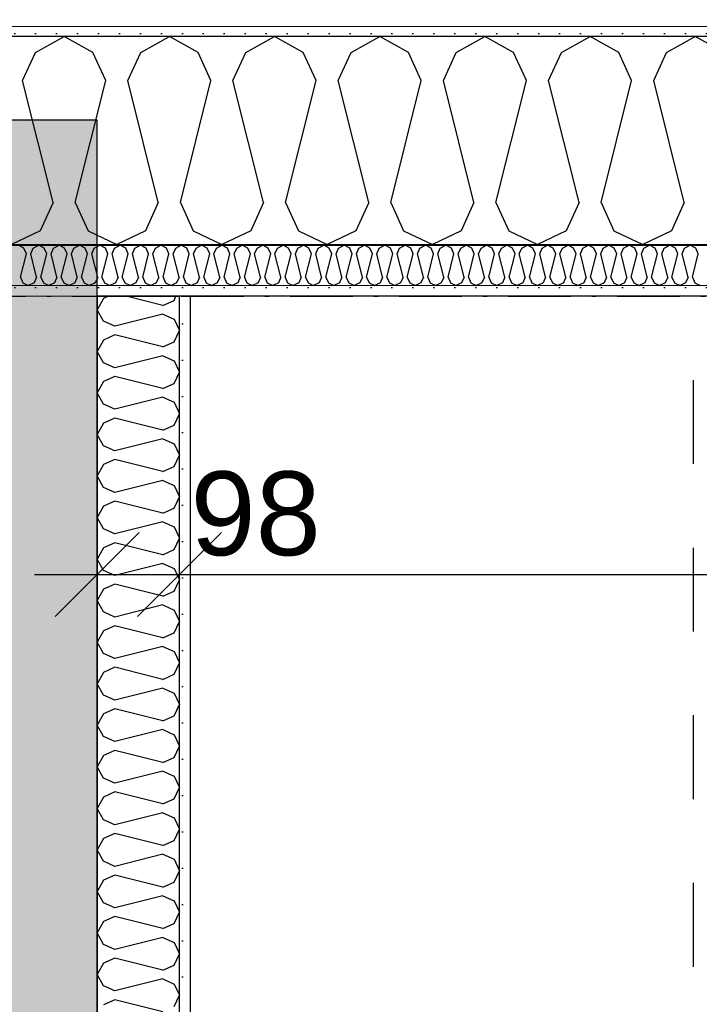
# Model space of a CAD drawing. Header units: millimetres. Extents: x -150 to 340931, y -1115 to 365939.
# Tile 129 of 253: x 286169 to 286979, y 355536 to 356711. Entities that reach past the tile are written whole.
import ezdxf
from ezdxf.enums import TextEntityAlignment as Align

# ---------------------------------------------------------------- set-up
doc = ezdxf.new("R2010")
doc.units = ezdxf.units.MM
doc.header["$LTSCALE"] = 0.5
doc.header["$MEASUREMENT"] = 0
for name, pattern in [('Akselinje', [1500, 1000, -200, 100, -200]), ('Over snittplan', [260, 150, -50, 10, -50]), ('PLINE', [0]), ('Stipling', [400, 200, -200])]:
    doc.linetypes.add(name, pattern=pattern)
for name, color, linetype in [('232- Ikke-bærende yttervegger (Skravur)(Nye konstruksjoner)', 7, 'Continuous'), ('232- Ikke-bærende yttervegger(Nye konstruksjoner)', 7, 'Continuous'), ('242- Ikke-bærende innervegger (Skravur)(Nye konstruksjoner)', 7, 'Continuous'), ('242- Ikke-bærende innervegger(Nye konstruksjoner)', 7, 'Continuous'), ('255- Gulvoverflate(Nye konstruksjoner)', 7, 'Continuous'), ('273- Kjøkkeninnredning(Nye konstruksjoner)', 7, 'Continuous'), ('82-- Modullinjer(Nye konstruksjoner)', 7, 'Continuous'), ('842-M___1_50 Målsetting bygning(Nye konstruksjoner)', 7, 'Continuous'), ('862- M___Nettoareal(Nye konstruksjoner)', 7, 'Continuous'), ('862- M___Nettoareal(Polylinje)(Nye konstruksjoner)', 7, 'Continuous'), ('862- M___Nettoareal(Tekst)(Nye konstruksjoner)', 7, 'Continuous')]:
    doc.layers.add(name, color=color, linetype=linetype)
doc.layers.add('235- Utvendig kledning og overflate(Nye konstruksjoner)', color=7, linetype='Continuous', lineweight=0)
doc.layers.add('236- Innvendig kledning og overflate(Nye konstruksjoner)', color=7, linetype='Continuous', lineweight=0)
doc.styles.add('GENERATED_STYLE_1', font='txt')
doc.styles.add('GENERATED_STYLE_3', font='arial.ttf')
doc.styles.add('GENERATED_STYLE_5', font='arial.ttf')
doc.dimstyles.new('GENERATED_STYLE__1', dxfattribs={"dimtxt": 100, "dimasz": 95, "dimexe": 0.18, "dimexo": 0.0625, "dimgap": 0, "dimtad": 1, "dimtih": 1, "dimtoh": 1, "dimdec": 0, "dimzin": 0, "dimdsep": 46, "dimtxsty": 'GENERATED_STYLE_3', "dimblk": 'ARROWHEAD_6', "dimblk1": 'ARROWHEAD_6', "dimblk2": 'ARROWHEAD_6', "dimcen": 0.09, "dimse1": 1, "dimse2": 1, "dimclrd": 256, "dimclre": 256, "dimclrt": 256, "dimadec": 1, "dimazin": 0, "dimtfac": 1, "dimtdec": 4, "dimtmove": 0, "dimatfit": 3, "dimfxl": 1, "dimtolj": 1, "dimtzin": 0, "dimarcsym": 0})
doc.dimstyles.new('GENERATED_STYLE__2', dxfattribs={"dimtxt": 100, "dimasz": 95, "dimexe": 0.18, "dimexo": 0.0625, "dimgap": 0, "dimtad": 1, "dimdec": 0, "dimzin": 0, "dimdsep": 46, "dimtxsty": 'GENERATED_STYLE_3', "dimblk": 'ARROWHEAD_6', "dimblk1": 'ARROWHEAD_6', "dimblk2": 'ARROWHEAD_6', "dimcen": 0.09, "dimse1": 1, "dimse2": 1, "dimclrd": 256, "dimclre": 256, "dimclrt": 256, "dimadec": 1, "dimazin": 0, "dimtfac": 1, "dimtdec": 4, "dimtmove": 0, "dimatfit": 3, "dimfxl": 1, "dimtolj": 1, "dimtzin": 0, "dimarcsym": 0})
doc.dimstyles.new('GENERATED_STYLE__3', dxfattribs={"dimtxt": 100, "dimasz": 95, "dimexe": 0.18, "dimexo": 0.0625, "dimgap": 0, "dimtad": 1, "dimtih": 1, "dimtoh": 1, "dimdec": 0, "dimzin": 0, "dimdsep": 46, "dimtxsty": 'GENERATED_STYLE_3', "dimblk": 'ARROWHEAD_6', "dimblk1": 'ARROWHEAD_6', "dimblk2": 'ARROWHEAD_6', "dimcen": 0.09, "dimse1": 1, "dimse2": 1, "dimclrd": 256, "dimclre": 256, "dimclrt": 256, "dimadec": 1, "dimazin": 0, "dimtfac": 1, "dimtdec": 4, "dimtmove": 2, "dimatfit": 3, "dimfxl": 1, "dimtolj": 1, "dimtzin": 0, "dimarcsym": 0})
doc.dimstyles.new('GENERATED_STYLE__4', dxfattribs={"dimtxt": 100, "dimasz": 95, "dimexe": 0.18, "dimexo": 0.0625, "dimgap": 0, "dimtad": 1, "dimdec": 0, "dimzin": 0, "dimdsep": 46, "dimtxsty": 'GENERATED_STYLE_3', "dimblk": 'ARROWHEAD_6', "dimblk1": 'ARROWHEAD_6', "dimblk2": 'ARROWHEAD_6', "dimcen": 0.09, "dimse1": 1, "dimse2": 1, "dimclrd": 256, "dimclre": 256, "dimclrt": 256, "dimadec": 1, "dimazin": 0, "dimtfac": 1, "dimtdec": 4, "dimtmove": 2, "dimatfit": 3, "dimfxl": 1, "dimtolj": 1, "dimtzin": 0, "dimarcsym": 0})
pattern_1 = [(0, (0, 0), (0, 43.30127), [0, -25]), (0, (12.5, 21.65), (0, 43.30127), [0, -25])]

# ---------------------------------------------------------------- blocks, each defined once
blk = doc.blocks.new('LEILIGHET 7__2', base_point=(292118.6, 348580.7))
at = {"layer": '862- M___Nettoareal(Polylinje)(Nye konstruksjoner)', "linetype": 'PLINE', "flags": 128}
blk.add_lwpolyline([(294391, 356380.7), (286261, 356380.7), (286261, 348080.7), (289576, 348080.7), (289576, 349780.7), (294391, 349780.7)], close=True, dxfattribs=at)
at = {"layer": '862- M___Nettoareal(Tekst)(Nye konstruksjoner)', "style": 'GENERATED_STYLE_1'}
for tag, p in [('DUMMY_861', (288348.8, 358188.6)), ('ROOM_NAME', (287614.6, 358138.8)), ('DUMMY_862', (287614.6, 358000.4))]:
    blk.add_attdef(tag, text='', height=100, dxfattribs=at).set_placement(p, align=Align.TOP_LEFT)
blk = doc.blocks.new('ENTRÉ__10', base_point=(287873.3, 355497.8))
at = {"layer": '862- M___Nettoareal(Polylinje)(Nye konstruksjoner)', "linetype": 'PLINE', "flags": 128}
blk.add_lwpolyline([(286372, 356380.7), (286372, 354380.7), (289414, 354380.7), (289414, 356380.7)], close=True, dxfattribs=at)
at = {"layer": '862- M___Nettoareal(Tekst)(Nye konstruksjoner)', "style": 'GENERATED_STYLE_1'}
for tag, p in [('DUMMY_861', (288077.2, 355686)), ('ROOM_NAME', (287669.5, 355665.7)), ('DUMMY_862', (287669.5, 355497.8))]:
    blk.add_attdef(tag, text='', height=100, dxfattribs=at).set_placement(p, align=Align.TOP_LEFT)
blk = doc.blocks.new('*X83')
at = {"layer": '232- Ikke-bærende yttervegger (Skravur)(Nye konstruksjoner)', "linetype": 'PLINE'}
for p, q in [((286173.6, 356437.9), (286166.9, 356441.6)), ((286184.6, 356437.9), (286191.2, 356441.6)), ((286197.8, 356437.9), (286191.2, 356441.6)), ((286208.9, 356437.9), (286215.5, 356441.6)), ((286222.1, 356437.9), (286215.5, 356441.6)), ((286233.1, 356437.9), (286239.8, 356441.6)), ((286246.4, 356437.9), (286239.8, 356441.6)), ((286257.4, 356437.9), (286264.1, 356441.6)), ((286270.7, 356437.9), (286264.1, 356441.6)), ((286281.7, 356437.9), (286288.3, 356441.6)), ((286295, 356437.9), (286288.3, 356441.6)), ((286306, 356437.9), (286312.6, 356441.6)), ((286319.3, 356437.9), (286312.6, 356441.6)), ((286330.3, 356437.9), (286336.9, 356441.6)), ((286343.5, 356437.9), (286336.9, 356441.6)), ((286354.6, 356437.9), (286361.2, 356441.6)), ((286367.8, 356437.9), (286361.2, 356441.6)), ((286378.8, 356437.9), (286385.5, 356441.6)), ((286392.1, 356437.9), (286385.5, 356441.6)), ((286403.1, 356437.9), (286409.7, 356441.6)), ((286416.4, 356437.9), (286409.7, 356441.6)), ((286427.4, 356437.9), (286434, 356441.6)), ((286440.7, 356437.9), (286434, 356441.6)), ((286451.7, 356437.9), (286458.3, 356441.6)), ((286464.9, 356437.9), (286458.3, 356441.6)), ((286476, 356437.9), (286482.6, 356441.6)), ((286489.2, 356437.9), (286482.6, 356441.6)), ((286500.2, 356437.9), (286506.9, 356441.6)), ((286513.5, 356437.9), (286506.9, 356441.6)), ((286524.5, 356437.9), (286531.2, 356441.6)), ((286537.8, 356437.9), (286531.2, 356441.6)), ((286548.8, 356437.9), (286555.4, 356441.6)), ((286562.1, 356437.9), (286555.4, 356441.6)), ((286573.1, 356437.9), (286579.7, 356441.6)), ((286586.3, 356437.9), (286579.7, 356441.6)), ((286597.4, 356437.9), (286604, 356441.6)), ((286610.6, 356437.9), (286604, 356441.6)), ((286621.6, 356437.9), (286628.3, 356441.6)), ((286634.9, 356437.9), (286628.3, 356441.6)), ((286645.9, 356437.9), (286652.6, 356441.6)), ((286659.2, 356437.9), (286652.6, 356441.6)), ((286670.2, 356437.9), (286676.8, 356441.6)), ((286683.5, 356437.9), (286676.8, 356441.6)), ((286694.5, 356437.9), (286701.1, 356441.6)), ((286707.8, 356437.9), (286701.1, 356441.6)), ((286718.8, 356437.9), (286725.4, 356441.6)), ((286732, 356437.9), (286725.4, 356441.6)), ((286743.1, 356437.9), (286749.7, 356441.6)), ((286756.3, 356437.9), (286749.7, 356441.6)), ((286767.3, 356437.9), (286774, 356441.6)), ((286780.6, 356437.9), (286774, 356441.6)), ((286791.6, 356437.9), (286798.2, 356441.6)), ((286804.9, 356437.9), (286798.2, 356441.6)), ((286815.9, 356437.9), (286822.5, 356441.6)), ((286829.2, 356437.9), (286822.5, 356441.6)), ((286840.2, 356437.9), (286846.8, 356441.6)), ((286853.4, 356437.9), (286846.8, 356441.6)), ((286864.5, 356437.9), (286871.1, 356441.6)), ((286877.7, 356437.9), (286871.1, 356441.6)), ((286888.7, 356437.9), (286895.4, 356441.6)), ((286902, 356437.9), (286895.4, 356441.6)), ((286913, 356437.9), (286919.7, 356441.6)), ((286926.3, 356437.9), (286919.7, 356441.6)), ((286937.3, 356437.9), (286943.9, 356441.6)), ((286950.6, 356437.9), (286943.9, 356441.6)), ((286961.6, 356437.9), (286968.2, 356441.6)), ((286974.8, 356437.9), (286968.2, 356441.6)), ((286169.5, 356403.3), (286176.5, 356431.4)), ((286176.5, 356431.4), (286173.6, 356437.9)), ((286181.6, 356431.4), (286184.6, 356437.9)), ((286188.7, 356403.3), (286181.6, 356431.4)), ((286193.8, 356403.3), (286200.8, 356431.4)), ((286200.8, 356431.4), (286197.8, 356437.9)), ((286205.9, 356431.4), (286208.9, 356437.9)), ((286212.9, 356403.3), (286205.9, 356431.4)), ((286218, 356403.3), (286225.1, 356431.4)), ((286225.1, 356431.4), (286222.1, 356437.9)), ((286230.2, 356431.4), (286233.1, 356437.9)), ((286237.2, 356403.3), (286230.2, 356431.4)), ((286242.3, 356403.3), (286249.4, 356431.4)), ((286249.4, 356431.4), (286246.4, 356437.9)), ((286254.5, 356431.4), (286257.4, 356437.9)), ((286261.5, 356403.3), (286254.5, 356431.4)), ((286266.6, 356403.3), (286273.7, 356431.4)), ((286273.7, 356431.4), (286270.7, 356437.9)), ((286278.8, 356431.4), (286281.7, 356437.9)), ((286285.8, 356403.3), (286278.8, 356431.4)), ((286290.9, 356403.3), (286297.9, 356431.4)), ((286297.9, 356431.4), (286295, 356437.9)), ((286303, 356431.4), (286306, 356437.9)), ((286310.1, 356403.3), (286303, 356431.4)), ((286315.2, 356403.3), (286322.2, 356431.4)), ((286322.2, 356431.4), (286319.3, 356437.9)), ((286327.3, 356431.4), (286330.3, 356437.9)), ((286334.4, 356403.3), (286327.3, 356431.4)), ((286339.5, 356403.3), (286346.5, 356431.4)), ((286346.5, 356431.4), (286343.5, 356437.9)), ((286351.6, 356431.4), (286354.6, 356437.9)), ((286358.6, 356403.3), (286351.6, 356431.4)), ((286363.7, 356403.3), (286370.8, 356431.4)), ((286370.8, 356431.4), (286367.8, 356437.9)), ((286375.9, 356431.4), (286378.8, 356437.9)), ((286382.9, 356403.3), (286375.9, 356431.4)), ((286388, 356403.3), (286395.1, 356431.4)), ((286395.1, 356431.4), (286392.1, 356437.9)), ((286400.2, 356431.4), (286403.1, 356437.9)), ((286407.2, 356403.3), (286400.2, 356431.4)), ((286412.3, 356403.3), (286419.3, 356431.4)), ((286419.3, 356431.4), (286416.4, 356437.9)), ((286424.4, 356431.4), (286427.4, 356437.9)), ((286431.5, 356403.3), (286424.4, 356431.4)), ((286436.6, 356403.3), (286443.6, 356431.4)), ((286443.6, 356431.4), (286440.7, 356437.9)), ((286448.7, 356431.4), (286451.7, 356437.9)), ((286455.8, 356403.3), (286448.7, 356431.4)), ((286460.9, 356403.3), (286467.9, 356431.4)), ((286467.9, 356431.4), (286464.9, 356437.9)), ((286473, 356431.4), (286476, 356437.9)), ((286480, 356403.3), (286473, 356431.4)), ((286485.1, 356403.3), (286492.2, 356431.4)), ((286492.2, 356431.4), (286489.2, 356437.9)), ((286497.3, 356431.4), (286500.2, 356437.9)), ((286504.3, 356403.3), (286497.3, 356431.4)), ((286509.4, 356403.3), (286516.5, 356431.4)), ((286516.5, 356431.4), (286513.5, 356437.9)), ((286521.6, 356431.4), (286524.5, 356437.9)), ((286528.6, 356403.3), (286521.6, 356431.4)), ((286533.7, 356403.3), (286540.7, 356431.4)), ((286540.7, 356431.4), (286537.8, 356437.9)), ((286545.8, 356431.4), (286548.8, 356437.9)), ((286552.9, 356403.3), (286545.8, 356431.4)), ((286558, 356403.3), (286565, 356431.4)), ((286565, 356431.4), (286562.1, 356437.9)), ((286570.1, 356431.4), (286573.1, 356437.9)), ((286577.2, 356403.3), (286570.1, 356431.4)), ((286582.3, 356403.3), (286589.3, 356431.4)), ((286589.3, 356431.4), (286586.3, 356437.9)), ((286594.4, 356431.4), (286597.4, 356437.9)), ((286601.4, 356403.3), (286594.4, 356431.4)), ((286606.5, 356403.3), (286613.6, 356431.4)), ((286613.6, 356431.4), (286610.6, 356437.9)), ((286618.7, 356431.4), (286621.6, 356437.9)), ((286625.7, 356403.3), (286618.7, 356431.4)), ((286630.8, 356403.3), (286637.9, 356431.4)), ((286637.9, 356431.4), (286634.9, 356437.9)), ((286643, 356431.4), (286645.9, 356437.9)), ((286650, 356403.3), (286643, 356431.4)), ((286655.1, 356403.3), (286662.2, 356431.4)), ((286662.2, 356431.4), (286659.2, 356437.9)), ((286667.3, 356431.4), (286670.2, 356437.9)), ((286674.3, 356403.3), (286667.3, 356431.4)), ((286679.4, 356403.3), (286686.4, 356431.4)), ((286686.4, 356431.4), (286683.5, 356437.9)), ((286691.5, 356431.4), (286694.5, 356437.9)), ((286698.6, 356403.3), (286691.5, 356431.4)), ((286703.7, 356403.3), (286710.7, 356431.4)), ((286710.7, 356431.4), (286707.8, 356437.9)), ((286715.8, 356431.4), (286718.8, 356437.9)), ((286722.9, 356403.3), (286715.8, 356431.4)), ((286728, 356403.3), (286735, 356431.4)), ((286735, 356431.4), (286732, 356437.9)), ((286740.1, 356431.4), (286743.1, 356437.9)), ((286747.1, 356403.3), (286740.1, 356431.4)), ((286752.2, 356403.3), (286759.3, 356431.4)), ((286759.3, 356431.4), (286756.3, 356437.9)), ((286764.4, 356431.4), (286767.3, 356437.9)), ((286771.4, 356403.3), (286764.4, 356431.4)), ((286776.5, 356403.3), (286783.6, 356431.4)), ((286783.6, 356431.4), (286780.6, 356437.9)), ((286788.7, 356431.4), (286791.6, 356437.9)), ((286795.7, 356403.3), (286788.7, 356431.4)), ((286800.8, 356403.3), (286807.8, 356431.4)), ((286807.8, 356431.4), (286804.9, 356437.9)), ((286812.9, 356431.4), (286815.9, 356437.9)), ((286820, 356403.3), (286812.9, 356431.4)), ((286825.1, 356403.3), (286832.1, 356431.4)), ((286832.1, 356431.4), (286829.2, 356437.9)), ((286837.2, 356431.4), (286840.2, 356437.9)), ((286844.3, 356403.3), (286837.2, 356431.4)), ((286849.4, 356403.3), (286856.4, 356431.4)), ((286856.4, 356431.4), (286853.4, 356437.9)), ((286861.5, 356431.4), (286864.5, 356437.9)), ((286868.5, 356403.3), (286861.5, 356431.4)), ((286873.6, 356403.3), (286880.7, 356431.4)), ((286880.7, 356431.4), (286877.7, 356437.9)), ((286885.8, 356431.4), (286888.7, 356437.9)), ((286892.8, 356403.3), (286885.8, 356431.4)), ((286897.9, 356403.3), (286905, 356431.4)), ((286905, 356431.4), (286902, 356437.9)), ((286910.1, 356431.4), (286913, 356437.9)), ((286917.1, 356403.3), (286910.1, 356431.4)), ((286922.2, 356403.3), (286929.2, 356431.4)), ((286929.2, 356431.4), (286926.3, 356437.9)), ((286934.3, 356431.4), (286937.3, 356437.9)), ((286941.4, 356403.3), (286934.3, 356431.4)), ((286946.5, 356403.3), (286953.5, 356431.4)), ((286953.5, 356431.4), (286950.6, 356437.9)), ((286958.6, 356431.4), (286961.6, 356437.9)), ((286965.7, 356403.3), (286958.6, 356431.4)), ((286970.8, 356403.3), (286977.8, 356431.4)), ((286977.8, 356431.4), (286974.8, 356437.9)), ((286169.5, 356403.3), (286172.4, 356396.8)), ((286172.4, 356396.8), (286179.1, 356393.6)), ((286185.7, 356396.8), (286179.1, 356393.6)), ((286188.7, 356403.3), (286185.7, 356396.8)), ((286193.8, 356403.3), (286196.7, 356396.8)), ((286196.7, 356396.8), (286203.4, 356393.6)), ((286210, 356396.8), (286203.4, 356393.6)), ((286212.9, 356403.3), (286210, 356396.8)), ((286218, 356403.3), (286221, 356396.8)), ((286221, 356396.8), (286227.6, 356393.6)), ((286234.3, 356396.8), (286227.6, 356393.6)), ((286237.2, 356403.3), (286234.3, 356396.8)), ((286242.3, 356403.3), (286245.3, 356396.8)), ((286245.3, 356396.8), (286251.9, 356393.6)), ((286258.6, 356396.8), (286251.9, 356393.6)), ((286261.5, 356403.3), (286258.6, 356396.8)), ((286266.6, 356403.3), (286269.6, 356396.8)), ((286269.6, 356396.8), (286276.2, 356393.6)), ((286282.8, 356396.8), (286276.2, 356393.6)), ((286285.8, 356403.3), (286282.8, 356396.8)), ((286290.9, 356403.3), (286293.9, 356396.8)), ((286293.9, 356396.8), (286300.5, 356393.6)), ((286307.1, 356396.8), (286300.5, 356393.6)), ((286310.1, 356403.3), (286307.1, 356396.8)), ((286315.2, 356403.3), (286318.1, 356396.8)), ((286318.1, 356396.8), (286324.8, 356393.6)), ((286331.4, 356396.8), (286324.8, 356393.6)), ((286334.4, 356403.3), (286331.4, 356396.8)), ((286339.5, 356403.3), (286342.4, 356396.8)), ((286342.4, 356396.8), (286349, 356393.6)), ((286355.7, 356396.8), (286349, 356393.6)), ((286358.6, 356403.3), (286355.7, 356396.8)), ((286363.7, 356403.3), (286366.7, 356396.8)), ((286366.7, 356396.8), (286373.3, 356393.6)), ((286380, 356396.8), (286373.3, 356393.6)), ((286382.9, 356403.3), (286380, 356396.8)), ((286388, 356403.3), (286391, 356396.8)), ((286391, 356396.8), (286397.6, 356393.6)), ((286404.2, 356396.8), (286397.6, 356393.6)), ((286407.2, 356403.3), (286404.2, 356396.8)), ((286412.3, 356403.3), (286415.3, 356396.8)), ((286415.3, 356396.8), (286421.9, 356393.6)), ((286428.5, 356396.8), (286421.9, 356393.6)), ((286431.5, 356403.3), (286428.5, 356396.8)), ((286436.6, 356403.3), (286439.5, 356396.8)), ((286439.5, 356396.8), (286446.2, 356393.6)), ((286452.8, 356396.8), (286446.2, 356393.6)), ((286455.8, 356403.3), (286452.8, 356396.8)), ((286460.9, 356403.3), (286463.8, 356396.8)), ((286463.8, 356396.8), (286470.5, 356393.6)), ((286477.1, 356396.8), (286470.5, 356393.6)), ((286480, 356403.3), (286477.1, 356396.8)), ((286485.1, 356403.3), (286488.1, 356396.8)), ((286488.1, 356396.8), (286494.7, 356393.6)), ((286501.4, 356396.8), (286494.7, 356393.6)), ((286504.3, 356403.3), (286501.4, 356396.8)), ((286509.4, 356403.3), (286512.4, 356396.8)), ((286512.4, 356396.8), (286519, 356393.6)), ((286525.6, 356396.8), (286519, 356393.6)), ((286528.6, 356403.3), (286525.6, 356396.8)), ((286533.7, 356403.3), (286536.7, 356396.8)), ((286536.7, 356396.8), (286543.3, 356393.6)), ((286549.9, 356396.8), (286543.3, 356393.6)), ((286552.9, 356403.3), (286549.9, 356396.8)), ((286558, 356403.3), (286560.9, 356396.8)), ((286560.9, 356396.8), (286567.6, 356393.6)), ((286574.2, 356396.8), (286567.6, 356393.6)), ((286577.2, 356403.3), (286574.2, 356396.8)), ((286582.3, 356403.3), (286585.2, 356396.8)), ((286585.2, 356396.8), (286591.9, 356393.6)), ((286598.5, 356396.8), (286591.9, 356393.6)), ((286601.4, 356403.3), (286598.5, 356396.8)), ((286606.5, 356403.3), (286609.5, 356396.8)), ((286609.5, 356396.8), (286616.1, 356393.6)), ((286622.8, 356396.8), (286616.1, 356393.6)), ((286625.7, 356403.3), (286622.8, 356396.8)), ((286630.8, 356403.3), (286633.8, 356396.8)), ((286633.8, 356396.8), (286640.4, 356393.6)), ((286647.1, 356396.8), (286640.4, 356393.6)), ((286650, 356403.3), (286647.1, 356396.8)), ((286655.1, 356403.3), (286658.1, 356396.8)), ((286658.1, 356396.8), (286664.7, 356393.6)), ((286671.3, 356396.8), (286664.7, 356393.6)), ((286674.3, 356403.3), (286671.3, 356396.8)), ((286679.4, 356403.3), (286682.4, 356396.8)), ((286682.4, 356396.8), (286689, 356393.6)), ((286695.6, 356396.8), (286689, 356393.6)), ((286698.6, 356403.3), (286695.6, 356396.8)), ((286703.7, 356403.3), (286706.6, 356396.8)), ((286706.6, 356396.8), (286713.3, 356393.6)), ((286719.9, 356396.8), (286713.3, 356393.6)), ((286722.9, 356403.3), (286719.9, 356396.8)), ((286728, 356403.3), (286730.9, 356396.8)), ((286730.9, 356396.8), (286737.5, 356393.6)), ((286744.2, 356396.8), (286737.5, 356393.6)), ((286747.1, 356403.3), (286744.2, 356396.8)), ((286752.2, 356403.3), (286755.2, 356396.8)), ((286755.2, 356396.8), (286761.8, 356393.6)), ((286768.5, 356396.8), (286761.8, 356393.6)), ((286771.4, 356403.3), (286768.5, 356396.8)), ((286776.5, 356403.3), (286779.5, 356396.8)), ((286779.5, 356396.8), (286786.1, 356393.6)), ((286792.7, 356396.8), (286786.1, 356393.6)), ((286795.7, 356403.3), (286792.7, 356396.8)), ((286800.8, 356403.3), (286803.8, 356396.8)), ((286803.8, 356396.8), (286810.4, 356393.6)), ((286817, 356396.8), (286810.4, 356393.6)), ((286820, 356403.3), (286817, 356396.8)), ((286825.1, 356403.3), (286828, 356396.8)), ((286828, 356396.8), (286834.7, 356393.6)), ((286841.3, 356396.8), (286834.7, 356393.6)), ((286844.3, 356403.3), (286841.3, 356396.8)), ((286849.4, 356403.3), (286852.3, 356396.8)), ((286852.3, 356396.8), (286859, 356393.6)), ((286865.6, 356396.8), (286859, 356393.6)), ((286868.5, 356403.3), (286865.6, 356396.8)), ((286873.6, 356403.3), (286876.6, 356396.8)), ((286876.6, 356396.8), (286883.2, 356393.6)), ((286889.9, 356396.8), (286883.2, 356393.6)), ((286892.8, 356403.3), (286889.9, 356396.8)), ((286897.9, 356403.3), (286900.9, 356396.8)), ((286900.9, 356396.8), (286907.5, 356393.6)), ((286914.1, 356396.8), (286907.5, 356393.6)), ((286917.1, 356403.3), (286914.1, 356396.8)), ((286922.2, 356403.3), (286925.2, 356396.8)), ((286925.2, 356396.8), (286931.8, 356393.6)), ((286938.4, 356396.8), (286931.8, 356393.6)), ((286941.4, 356403.3), (286938.4, 356396.8)), ((286946.5, 356403.3), (286949.4, 356396.8)), ((286949.4, 356396.8), (286956.1, 356393.6)), ((286962.7, 356396.8), (286956.1, 356393.6)), ((286965.7, 356403.3), (286962.7, 356396.8)), ((286970.8, 356403.3), (286973.7, 356396.8)), ((286973.7, 356396.8), (286980.4, 356393.6))]:
    blk.add_line(p, q, dxfattribs=at)
blk = doc.blocks.new('*X91')
at = {"layer": '232- Ikke-bærende yttervegger (Skravur)(Nye konstruksjoner)', "linetype": 'PLINE'}
for p, q in [((286187.3, 356671.5), (286221.6, 356690.6)), ((286255.8, 356671.5), (286221.6, 356690.6)), ((286312.8, 356671.5), (286347, 356690.6)), ((286381.3, 356671.5), (286347, 356690.6)), ((286438.2, 356671.5), (286472.5, 356690.6)), ((286506.7, 356671.5), (286472.5, 356690.6)), ((286563.7, 356671.5), (286597.9, 356690.6)), ((286632.2, 356671.5), (286597.9, 356690.6)), ((286689.1, 356671.5), (286723.4, 356690.6)), ((286757.6, 356671.5), (286723.4, 356690.6)), ((286814.6, 356671.5), (286848.8, 356690.6)), ((286883.1, 356671.5), (286848.8, 356690.6)), ((286940, 356671.5), (286974.3, 356690.6)), ((287008.5, 356671.5), (286974.3, 356690.6)), ((286172, 356637.9), (286187.3, 356671.5)), ((286271.1, 356637.9), (286255.8, 356671.5)), ((286297.5, 356637.9), (286312.8, 356671.5)), ((286396.6, 356637.9), (286381.3, 356671.5)), ((286422.9, 356637.9), (286438.2, 356671.5)), ((286522, 356637.9), (286506.7, 356671.5)), ((286548.4, 356637.9), (286563.7, 356671.5)), ((286647.5, 356637.9), (286632.2, 356671.5)), ((286673.8, 356637.9), (286689.1, 356671.5)), ((286772.9, 356637.9), (286757.6, 356671.5)), ((286799.3, 356637.9), (286814.6, 356671.5)), ((286898.4, 356637.9), (286883.1, 356671.5)), ((286924.7, 356637.9), (286940, 356671.5)), ((286208.4, 356492.5), (286172, 356637.9)), ((286234.7, 356492.5), (286271.1, 356637.9)), ((286333.8, 356492.5), (286297.5, 356637.9)), ((286360.2, 356492.5), (286396.6, 356637.9)), ((286459.3, 356492.5), (286422.9, 356637.9)), ((286485.7, 356492.5), (286522, 356637.9)), ((286584.8, 356492.5), (286548.4, 356637.9)), ((286611.1, 356492.5), (286647.5, 356637.9)), ((286710.2, 356492.5), (286673.8, 356637.9)), ((286736.6, 356492.5), (286772.9, 356637.9)), ((286835.7, 356492.5), (286799.3, 356637.9)), ((286862, 356492.5), (286898.4, 356637.9)), ((286961.1, 356492.5), (286924.7, 356637.9)), ((286208.4, 356492.5), (286193.1, 356458.9)), ((286234.7, 356492.5), (286250, 356458.9)), ((286333.8, 356492.5), (286318.6, 356458.9)), ((286360.2, 356492.5), (286375.5, 356458.9)), ((286459.3, 356492.5), (286444, 356458.9)), ((286485.7, 356492.5), (286500.9, 356458.9)), ((286584.8, 356492.5), (286569.5, 356458.9)), ((286611.1, 356492.5), (286626.4, 356458.9)), ((286710.2, 356492.5), (286694.9, 356458.9)), ((286736.6, 356492.5), (286751.8, 356458.9)), ((286835.7, 356492.5), (286820.4, 356458.9)), ((286862, 356492.5), (286877.3, 356458.9)), ((286961.1, 356492.5), (286945.8, 356458.9)), ((286193.1, 356458.9), (286158.8, 356442.6)), ((286250, 356458.9), (286284.3, 356442.6)), ((286318.6, 356458.9), (286284.3, 356442.6)), ((286375.5, 356458.9), (286409.7, 356442.6)), ((286444, 356458.9), (286409.7, 356442.6)), ((286500.9, 356458.9), (286535.2, 356442.6)), ((286569.5, 356458.9), (286535.2, 356442.6)), ((286626.4, 356458.9), (286660.7, 356442.6)), ((286694.9, 356458.9), (286660.7, 356442.6)), ((286751.8, 356458.9), (286786.1, 356442.6)), ((286820.4, 356458.9), (286786.1, 356442.6)), ((286877.3, 356458.9), (286911.6, 356442.6)), ((286945.8, 356458.9), (286911.6, 356442.6))]:
    blk.add_line(p, q, dxfattribs=at)
blk = doc.blocks.new('Standard grid marker[81]', base_point=(305734.8, 356690.6))
at = {"layer": '82-- Modullinjer(Nye konstruksjoner)', "linetype": 'Akselinje'}
blk.add_line((305534.8, 356690.6), (271734.8, 356690.6), dxfattribs=at)
at = {"layer": '82-- Modullinjer(Nye konstruksjoner)', "style": 'GENERATED_STYLE_5'}
for tag, p in [('AC_MarkerText_1_1', (271409.8, 356744.3)), ('AC_MarkerText_1_0', (305859.8, 356744.3))]:
    blk.add_attdef(tag, text='', height=100, rotation=360, dxfattribs=at).set_placement(p, align=Align.TOP_CENTER)
blk = doc.blocks.new('*D774')
at = {"layer": '842-M___1_50 Målsetting bygning(Nye konstruksjoner)', "linetype": 'PLINE'}
for p, q in [((276294.5, 363585.1), (276294.5, 363772.6)), ((335668.8, 363585.1), (335668.8, 363772.6)), ((276344.5, 363728.9), (276244.5, 363628.9)), ((335618.8, 363628.9), (335718.8, 363728.9)), ((276219.5, 363678.9), (276294.5, 363678.9)), ((276294.5, 363678.9), (335668.8, 363678.9)), ((335668.8, 363678.9), (335743.8, 363678.9))]:
    blk.add_line(p, q, dxfattribs=at)
at = {"layer": '842-M___1_50 Målsetting bygning(Nye konstruksjoner)', "insert": (305772, 363698.9), "char_height": 100, "attachment_point": 7, "style": 'GENERATED_STYLE_3'}
blk.add_mtext('\\A1;{\\pql;\\fArial|b0|i0|c0|p0;\\W1.000000;59\xa0374}', dxfattribs=at)
blk = doc.blocks.new('ARROWHEAD_6')
at = {"linetype": 'Continuous'}
for p, q in [((-0.5, -0.5), (0.5, 0.5)), ((0, 0), (-1, 0))]:
    blk.add_line(p, q, dxfattribs=at)
blk = doc.blocks.new('*D799')
at = {"layer": '842-M___1_50 Målsetting bygning(Nye konstruksjoner)', "linetype": 'PLINE'}
for p, q in [((277849, 362158.8), (277849, 362346.3)), ((286041, 362158.8), (286041, 362346.3)), ((277899, 362302.5), (277799, 362202.5)), ((286091, 362302.5), (285991, 362202.5)), ((277849, 362252.5), (286041, 362252.5))]:
    blk.add_line(p, q, dxfattribs=at)
at = {"layer": '842-M___1_50 Målsetting bygning(Nye konstruksjoner)', "char_height": 100, "attachment_point": 7, "style": 'GENERATED_STYLE_3'}
for s, insert in [('\\A1;{\\pql;\\fArial|b0|i0|c0|p0;\\W1.000000;220}', (286036.6, 362412.5)), ('\\A1;{\\pql;\\fArial|b0|i0|c0|p0;\\W1.000000;8\xa0192}', (281773.4, 362272.5))]:
    blk.add_mtext(s, dxfattribs=dict(at, insert=insert))
blk = doc.blocks.new('*D800')
at = {"layer": '842-M___1_50 Målsetting bygning(Nye konstruksjoner)', "linetype": 'PLINE'}
for p, q in [((286041, 362158.8), (286041, 362346.3)), ((286261, 362158.8), (286261, 362346.3)), ((286091, 362302.5), (285991, 362202.5)), ((286311, 362302.5), (286211, 362202.5)), ((286041, 362252.5), (286261, 362252.5))]:
    blk.add_line(p, q, dxfattribs=at)
blk = doc.blocks.new('*X1346')
at = {"layer": '242- Ikke-bærende innervegger (Skravur)(Nye konstruksjoner)', "linetype": 'PLINE'}
for p, q in [((286268.6, 356378), (286261, 356364.5)), ((286274.3, 356380.6), (286268.6, 356378)), ((286339.3, 356369.7), (286295.5, 356380.6)), ((286339.3, 356369.7), (286352.6, 356375.7)), ((286352.6, 356375.7), (286354.9, 356380.6)), ((286268.6, 356350.9), (286261, 356364.5)), ((286339.3, 356359.3), (286281.8, 356344.9)), ((286339.3, 356359.3), (286352.6, 356353.2)), ((286281.8, 356344.9), (286268.6, 356350.9)), ((286352.6, 356353.2), (286359, 356339.7)), ((286352.6, 356326.2), (286359, 356339.7)), ((286268.6, 356328.4), (286261, 356314.9)), ((286281.8, 356334.5), (286268.6, 356328.4)), ((286339.3, 356320.1), (286281.8, 356334.5)), ((286339.3, 356320.1), (286352.6, 356326.2)), ((286268.6, 356301.4), (286261, 356314.9)), ((286281.8, 356295.3), (286268.6, 356301.4)), ((286339.3, 356309.7), (286281.8, 356295.3)), ((286339.3, 356309.7), (286352.6, 356303.7)), ((286352.6, 356303.7), (286359, 356290.1)), ((286352.6, 356276.6), (286359, 356290.1)), ((286268.6, 356278.9), (286261, 356265.3)), ((286281.8, 356284.9), (286268.6, 356278.9)), ((286339.3, 356270.5), (286281.8, 356284.9)), ((286268.6, 356251.8), (286261, 356265.3)), ((286339.3, 356270.5), (286352.6, 356276.6)), ((286339.3, 356260.1), (286281.8, 356245.8)), ((286339.3, 356260.1), (286352.6, 356254.1)), ((286352.6, 356254.1), (286359, 356240.5)), ((286281.8, 356245.8), (286268.6, 356251.8)), ((286281.8, 356235.3), (286268.6, 356229.3)), ((286339.3, 356221), (286281.8, 356235.3)), ((286352.6, 356227), (286359, 356240.5)), ((286268.6, 356229.3), (286261, 356215.8)), ((286339.3, 356221), (286352.6, 356227)), ((286268.6, 356202.2), (286261, 356215.8)), ((286339.3, 356210.6), (286281.8, 356196.2)), ((286339.3, 356210.6), (286352.6, 356204.5)), ((286281.8, 356196.2), (286268.6, 356202.2)), ((286352.6, 356204.5), (286359, 356191)), ((286281.8, 356185.8), (286268.6, 356179.7)), ((286339.3, 356171.4), (286281.8, 356185.8)), ((286352.6, 356177.4), (286359, 356191)), ((286268.6, 356179.7), (286261, 356166.2)), ((286339.3, 356171.4), (286352.6, 356177.4)), ((286268.6, 356152.6), (286261, 356166.2)), ((286339.3, 356161), (286281.8, 356146.6)), ((286339.3, 356161), (286352.6, 356154.9)), ((286281.8, 356146.6), (286268.6, 356152.6)), ((286352.6, 356154.9), (286359, 356141.4)), ((286281.8, 356136.2), (286268.6, 356130.1)), ((286339.3, 356121.8), (286281.8, 356136.2)), ((286352.6, 356127.9), (286359, 356141.4)), ((286268.6, 356130.1), (286261, 356116.6)), ((286339.3, 356121.8), (286352.6, 356127.9)), ((286268.6, 356103.1), (286261, 356116.6)), ((286281.8, 356097), (286268.6, 356103.1)), ((286339.3, 356111.4), (286281.8, 356097)), ((286339.3, 356111.4), (286352.6, 356105.4)), ((286352.6, 356105.4), (286359, 356091.8)), ((286352.6, 356078.3), (286359, 356091.8)), ((286268.6, 356080.6), (286261, 356067)), ((286281.8, 356086.6), (286268.6, 356080.6)), ((286339.3, 356072.2), (286281.8, 356086.6)), ((286339.3, 356072.2), (286352.6, 356078.3)), ((286268.6, 356053.5), (286261, 356067)), ((286339.3, 356061.8), (286281.8, 356047.5)), ((286339.3, 356061.8), (286352.6, 356055.8)), ((286352.6, 356055.8), (286359, 356042.2)), ((286281.8, 356047.5), (286268.6, 356053.5)), ((286352.6, 356028.7), (286359, 356042.2)), ((286268.6, 356031), (286261, 356017.5)), ((286281.8, 356037), (286268.6, 356031)), ((286339.3, 356022.7), (286281.8, 356037)), ((286339.3, 356022.7), (286352.6, 356028.7)), ((286268.6, 356003.9), (286261, 356017.5)), ((286339.3, 356012.3), (286281.8, 355997.9)), ((286339.3, 356012.3), (286352.6, 356006.2)), ((286281.8, 355997.9), (286268.6, 356003.9)), ((286352.6, 356006.2), (286359, 355992.7)), ((286281.8, 355987.5), (286268.6, 355981.4)), ((286339.3, 355973.1), (286281.8, 355987.5)), ((286352.6, 355979.1), (286359, 355992.7)), ((286268.6, 355981.4), (286261, 355967.9)), ((286339.3, 355973.1), (286352.6, 355979.1)), ((286268.6, 355954.3), (286261, 355967.9)), ((286339.3, 355962.7), (286281.8, 355948.3)), ((286339.3, 355962.7), (286352.6, 355956.6)), ((286281.8, 355948.3), (286268.6, 355954.3)), ((286352.6, 355956.6), (286359, 355943.1)), ((286281.8, 355937.9), (286268.6, 355931.9)), ((286339.3, 355923.5), (286281.8, 355937.9)), ((286352.6, 355929.6), (286359, 355943.1)), ((286268.6, 355931.9), (286261, 355918.3)), ((286339.3, 355923.5), (286352.6, 355929.6)), ((286268.6, 355904.8), (286261, 355918.3)), ((286339.3, 355913.1), (286281.8, 355898.7)), ((286339.3, 355913.1), (286352.6, 355907.1)), ((286281.8, 355898.7), (286268.6, 355904.8)), ((286352.6, 355907.1), (286359, 355893.5)), ((286352.6, 355880), (286359, 355893.5)), ((286268.6, 355882.3), (286261, 355868.7)), ((286281.8, 355888.3), (286268.6, 355882.3)), ((286339.3, 355873.9), (286281.8, 355888.3)), ((286339.3, 355873.9), (286352.6, 355880)), ((286268.6, 355855.2), (286261, 355868.7)), ((286281.8, 355849.2), (286268.6, 355855.2)), ((286339.3, 355863.5), (286281.8, 355849.2)), ((286339.3, 355863.5), (286352.6, 355857.5)), ((286352.6, 355857.5), (286359, 355844)), ((286352.6, 355830.4), (286359, 355844)), ((286268.6, 355832.7), (286261, 355819.2)), ((286281.8, 355838.7), (286268.6, 355832.7)), ((286339.3, 355824.4), (286281.8, 355838.7)), ((286268.6, 355805.6), (286261, 355819.2)), ((286339.3, 355824.4), (286352.6, 355830.4)), ((286339.3, 355814), (286281.8, 355799.6)), ((286339.3, 355814), (286352.6, 355807.9)), ((286352.6, 355807.9), (286359, 355794.4)), ((286281.8, 355799.6), (286268.6, 355805.6)), ((286281.8, 355789.2), (286268.6, 355783.1)), ((286339.3, 355774.8), (286281.8, 355789.2)), ((286352.6, 355780.8), (286359, 355794.4)), ((286268.6, 355783.1), (286261, 355769.6)), ((286339.3, 355774.8), (286352.6, 355780.8)), ((286268.6, 355756.1), (286261, 355769.6)), ((286339.3, 355764.4), (286281.8, 355750)), ((286339.3, 355764.4), (286352.6, 355758.3)), ((286281.8, 355750), (286268.6, 355756.1)), ((286352.6, 355758.3), (286359, 355744.8)), ((286281.8, 355739.6), (286268.6, 355733.6)), ((286339.3, 355725.2), (286281.8, 355739.6)), ((286352.6, 355731.3), (286359, 355744.8)), ((286268.6, 355733.6), (286261, 355720)), ((286339.3, 355725.2), (286352.6, 355731.3)), ((286268.6, 355706.5), (286261, 355720)), ((286339.3, 355714.8), (286281.8, 355700.4)), ((286339.3, 355714.8), (286352.6, 355708.8)), ((286281.8, 355700.4), (286268.6, 355706.5)), ((286352.6, 355708.8), (286359, 355695.2)), ((286281.8, 355690), (286268.6, 355684)), ((286339.3, 355675.6), (286281.8, 355690)), ((286352.6, 355681.7), (286359, 355695.2)), ((286268.6, 355684), (286261, 355670.4)), ((286339.3, 355675.6), (286352.6, 355681.7)), ((286268.6, 355656.9), (286261, 355670.4)), ((286281.8, 355650.9), (286268.6, 355656.9)), ((286339.3, 355665.2), (286281.8, 355650.9)), ((286339.3, 355665.2), (286352.6, 355659.2)), ((286352.6, 355659.2), (286359, 355645.7)), ((286352.6, 355632.1), (286359, 355645.7)), ((286268.6, 355634.4), (286261, 355620.9)), ((286281.8, 355640.4), (286268.6, 355634.4)), ((286339.3, 355626.1), (286281.8, 355640.4)), ((286339.3, 355626.1), (286352.6, 355632.1)), ((286268.6, 355607.3), (286261, 355620.9)), ((286281.8, 355601.3), (286268.6, 355607.3)), ((286339.3, 355615.7), (286281.8, 355601.3)), ((286339.3, 355615.7), (286352.6, 355609.6)), ((286352.6, 355609.6), (286359, 355596.1)), ((286352.6, 355582.5), (286359, 355596.1)), ((286268.6, 355584.8), (286261, 355571.3)), ((286281.8, 355590.9), (286268.6, 355584.8)), ((286339.3, 355576.5), (286281.8, 355590.9)), ((286339.3, 355576.5), (286352.6, 355582.5)), ((286268.6, 355557.8), (286261, 355571.3)), ((286339.3, 355566.1), (286281.8, 355551.7)), ((286339.3, 355566.1), (286352.6, 355560)), ((286281.8, 355551.7), (286268.6, 355557.8)), ((286352.6, 355560), (286359, 355546.5)), ((286281.8, 355541.3), (286268.6, 355535.3)), ((286339.3, 355526.9), (286281.8, 355541.3)), ((286352.6, 355533), (286359, 355546.5))]:
    blk.add_line(p, q, dxfattribs=at)
blk = doc.blocks.new('*D1404')
at = {"layer": '842-M___1_50 Målsetting bygning(Nye konstruksjoner)', "linetype": 'PLINE'}
for p, q in [((286261, 354688.4), (286261, 354875.9)), ((286359, 354688.4), (286359, 354875.9)), ((286311, 354832.1), (286211, 354732.1)), ((286309, 354732.1), (286409, 354832.1)), ((286457, 354832.1), (286357, 354732.1)), ((286186, 354782.1), (286261, 354782.1)), ((286261, 354782.1), (286359, 354782.1))]:
    blk.add_line(p, q, dxfattribs=at)
blk = doc.blocks.new('*D1563')
at = {"layer": '842-M___1_50 Målsetting bygning(Nye konstruksjoner)', "linetype": 'PLINE'}
for p, q in [((286261, 355955), (286261, 356142.5)), ((286311, 356098.7), (286211, 355998.7)), ((286409, 356098.7), (286309, 355998.7)), ((286186, 356048.7), (286261, 356048.7)), ((286261, 356048.7), (286359, 356048.7))]:
    blk.add_line(p, q, dxfattribs=at)
blk = doc.blocks.new('*D1564')
at = {"layer": '842-M___1_50 Målsetting bygning(Nye konstruksjoner)', "linetype": 'PLINE'}
for p, q in [((286359, 355955), (286359, 356142.5)), ((286409, 356098.7), (286309, 355998.7)), ((289477, 356098.7), (289377, 355998.7)), ((286261, 356048.7), (286359, 356048.7)), ((286359, 356048.7), (289427, 356048.7))]:
    blk.add_line(p, q, dxfattribs=at)
at = {"layer": '842-M___1_50 Målsetting bygning(Nye konstruksjoner)', "char_height": 100, "attachment_point": 7, "rotation": 360, "style": 'GENERATED_STYLE_3'}
for s, insert in [('\\A1;{\\pql;\\fArial|b0|i0|c0|p0;\\W1.000000;98}', (286372.3, 356070.2)), ('\\A1;{\\pql;\\fArial|b0|i0|c0|p0;\\W1.000000;3\xa0068}', (287721.4, 356068.7))]:
    blk.add_mtext(s, dxfattribs=dict(at, insert=insert))
blk = doc.blocks.new('*D1565')
at = {"layer": '842-M___1_50 Målsetting bygning(Nye konstruksjoner)', "linetype": 'PLINE'}
for p, q in [((289427, 355955), (289427, 356142.5)), ((289687, 355955), (289687, 356142.5)), ((289477, 356098.7), (289377, 355998.7)), ((289637, 355998.7), (289737, 356098.7)), ((286359, 356048.7), (289427, 356048.7)), ((289427, 356048.7), (289687, 356048.7)), ((289687, 356048.7), (289762, 356048.7))]:
    blk.add_line(p, q, dxfattribs=at)
at = {"layer": '842-M___1_50 Målsetting bygning(Nye konstruksjoner)', "insert": (289448.8, 356087.3), "char_height": 100, "attachment_point": 7, "rotation": 360, "style": 'GENERATED_STYLE_3'}
blk.add_mtext('\\A1;{\\pql;\\fArial|b0|i0|c0|p0;\\W1.000000;260}', dxfattribs=at)

msp = doc.modelspace()

# ---------------------------------------------------------------- hatches: boundary and pattern name
at = {"layer": '232- Ikke-bærende yttervegger (Skravur)(Nye konstruksjoner)', "linetype": 'Continuous'}
h = msp.add_hatch(dxfattribs=at)
h.set_pattern_fill('Prikker_tett', color=256, style=0, pattern_type=2)
h.set_pattern_definition(pattern_1)
h.paths.add_polyline_path([(285420, 356690.6), (287556.8, 356690.6), (287556.8, 356702.6), (285420, 356702.6)])
h = msp.add_hatch(dxfattribs=at)
h.set_pattern_fill('Betong_strukturell', color=256, style=0, pattern_type=2)
h.set_pattern_definition([(90.00001, (0, 0), (311.76916, 6e-05), [30, -150]), (90.00001, (-155.9, 90), (311.76916, 6e-05), [30, -150]), (150.00001, (0, 0), (155.88452, 270.00004), [30, -150]), (150.00001, (-4e-05, 180), (155.88452, 270.00004), [30, -150]), (210.00001, (-6e-06, 30), (-155.88463, 269.99998), [30, -150]), (210.00001, (-4e-05, 210), (-155.88463, 269.99998), [30, -150]), (90.000012, (-30, -6e-06), (60.000002, 1.2e-05), [0, -60.000002, 0, -90.000004]), (135.000012, (-30, 30), (42.4264, 42.426417), [0, -45.000002, 0, -75.000003])])
h.paths.add_polyline_path([(286041, 356590.6), (286041, 347870.7), (286261, 347870.7), (286261, 356590.6)])
msp.add_hatch(color=256, dxfattribs=at).paths.add_polyline_path([(285420, 356441.6), (287556.8, 356441.6), (287556.8, 356442.6), (285420, 356442.6)])
h = msp.add_hatch(dxfattribs=at)
h.set_pattern_fill('Prikker_tett', color=256, style=0, pattern_type=2)
h.set_pattern_definition(pattern_1)
h.paths.add_polyline_path([(285420, 356380.6), (287556.8, 356380.6), (287556.8, 356393.6), (285420, 356393.6)])
at = {"layer": '242- Ikke-bærende innervegger (Skravur)(Nye konstruksjoner)', "linetype": 'Continuous'}
h = msp.add_hatch(dxfattribs=at)
h.set_pattern_fill('Prikker_tett', color=256, style=0, pattern_type=2)
h.set_pattern_definition(pattern_1)
h.paths.add_polyline_path([(286372, 354380.6), (286372, 356380.6), (286359, 356380.6), (286359, 354380.6)])

# ---------------------------------------------------------------- linework, layer by layer
at = {"layer": '232- Ikke-bærende yttervegger(Nye konstruksjoner)', "linetype": 'PLINE'}
for p, q in [((287556.8, 356690.6), (285420, 356690.6)), ((285420, 356442.6), (287556.8, 356442.6)), ((285420, 356441.6), (287556.8, 356441.6))]:
    msp.add_line(p, q, dxfattribs=at)
at = {"layer": '232- Ikke-bærende yttervegger(Nye konstruksjoner)', "linetype": 'PLINE', "flags": 128}
for points in [[(286261, 356590.6), (286041, 356590.6)], [(286261, 347870.7), (286261, 356590.6)]]:
    msp.add_lwpolyline(points, dxfattribs=at)
at = {"layer": '232- Ikke-bærende yttervegger(Nye konstruksjoner)', "linetype": 'Over snittplan', "flags": 128}
msp.add_lwpolyline([(277911, 356380.6), (302741, 356380.6)], dxfattribs=at)
at = {"layer": '235- Utvendig kledning og overflate(Nye konstruksjoner)', "linetype": 'PLINE'}
msp.add_line((287556.8, 356702.6), (285420, 356702.6), dxfattribs=at)
at = {"layer": '236- Innvendig kledning og overflate(Nye konstruksjoner)', "linetype": 'PLINE'}
msp.add_line((285420, 356393.6), (287556.8, 356393.6), dxfattribs=at)
at = {"layer": '236- Innvendig kledning og overflate(Nye konstruksjoner)', "linetype": 'PLINE', "flags": 128}
for points in [[(285420, 356380.6), (287556.8, 356380.6)], [(286359, 356380.6), (286372, 356380.6)], [(286372, 354380.6), (286372, 356380.6)]]:
    msp.add_lwpolyline(points, dxfattribs=at)
at = {"layer": '242- Ikke-bærende innervegger(Nye konstruksjoner)', "linetype": 'PLINE'}
msp.add_line((286359, 354367.6), (286359, 356380.6), dxfattribs=at)
at = {"layer": '242- Ikke-bærende innervegger(Nye konstruksjoner)', "linetype": 'PLINE', "flags": 128}
for points in [[(286261, 356380.6), (286359, 356380.6)], [(286261, 356380.6), (286261, 351263.7)]]:
    msp.add_lwpolyline(points, dxfattribs=at)
at = {"layer": '255- Gulvoverflate(Nye konstruksjoner)', "linetype": 'PLINE', "flags": 128}
msp.add_lwpolyline([(277601, 356690.6), (277601, 347770.7), (281536, 347770.7), (281536, 349470.7), (285893, 349470.7), (285893, 347770.7), (289886, 347770.7), (289886, 349470.7), (294243, 349470.7), (294243, 347770.7), (298236, 347770.7), (298236, 349470.7), (303051, 349470.7), (303051, 356690.6)], close=True, dxfattribs=at)
at = {"layer": '273- Kjøkkeninnredning(Nye konstruksjoner)', "linetype": 'Stipling', "flags": 128}
msp.add_lwpolyline([(286372, 354380.6), (286972, 354380.6), (286972, 356380.6), (286372, 356380.6)], close=True, dxfattribs=at)

# ---------------------------------------------------------------- block references
at = {"layer": '232- Ikke-bærende yttervegger(Nye konstruksjoner)'}
for name in ['*X91', '*X83']:
    msp.add_blockref(name, (0, 0), dxfattribs=at)
at = {"layer": '242- Ikke-bærende innervegger(Nye konstruksjoner)'}
msp.add_blockref('*X1346', (0, 0), dxfattribs=at)
at = {"layer": '82-- Modullinjer(Nye konstruksjoner)', "linetype": 'PLINE'}
msp.add_blockref('Standard grid marker[81]', (305734.8, 356690.6), dxfattribs=at)
at = {"layer": '862- M___Nettoareal(Nye konstruksjoner)', "linetype": 'Continuous'}
for name, p in [('LEILIGHET 7__2', (292118.6, 348580.7)), ('ENTRÉ__10', (287873.3, 355497.8))]:
    msp.add_blockref(name, p, dxfattribs=at)

# ---------------------------------------------------------------- dimensions: what is measured, and where the dimension line sits
at = {"layer": '842-M___1_50 Målsetting bygning(Nye konstruksjoner)', "linetype": 'Continuous'}
for base, p1, p2, dimstyle, picture, middle in [((335668.8, 363678.9), (276294.5, 358685.2), (335668.8, 339845.1), 'GENERATED_STYLE__1', '*D774', (305981.5, 363748.9)), ((286041, 362252.5), (277849, 356694), (286041, 356395), 'GENERATED_STYLE__1', '*D799', (281945, 362322.5)), ((286261, 362252.5), (286041, 356395), (286261, 357144.5), 'GENERATED_STYLE__1', '*D800', (286150.8, 362462.5)), ((286359, 354782.1), (286261, 356380.6), (286359, 354367.6), 'GENERATED_STYLE__3', '*D1404', (286469.5, 354920.7))]:
    dim = msp.add_linear_dim(base=base, p1=p1, p2=p2, dimstyle=dimstyle, dxfattribs=at)
    dim.commit()
    dim.dimension.update_dxf_attribs({"geometry": picture, "text_midpoint": middle, "dimtype": 160})
for base, p1, p2, dimstyle, picture, middle in [((289427, 356048.7), (286359, 353822.2), (289427, 356380.7), 'GENERATED_STYLE__2', '*D1564', (287893, 356118.7)), ((289687, 356048.7), (289427, 356380.7), (289687, 352074.2), 'GENERATED_STYLE__4', '*D1565', (289562.9, 356137.3)), ((286359, 356048.7), (286261, 353766.7), (286359, 353822.2), 'GENERATED_STYLE__4', '*D1563', (286448.4, 356120.2))]:
    dim = msp.add_linear_dim(base=base, p1=p1, p2=p2, angle=360, dimstyle=dimstyle, dxfattribs=at)
    dim.commit()
    dim.dimension.update_dxf_attribs({"geometry": picture, "text_midpoint": middle, "dimtype": 160, "text_rotation": 360})

doc.saveas('drawing.dxf')
